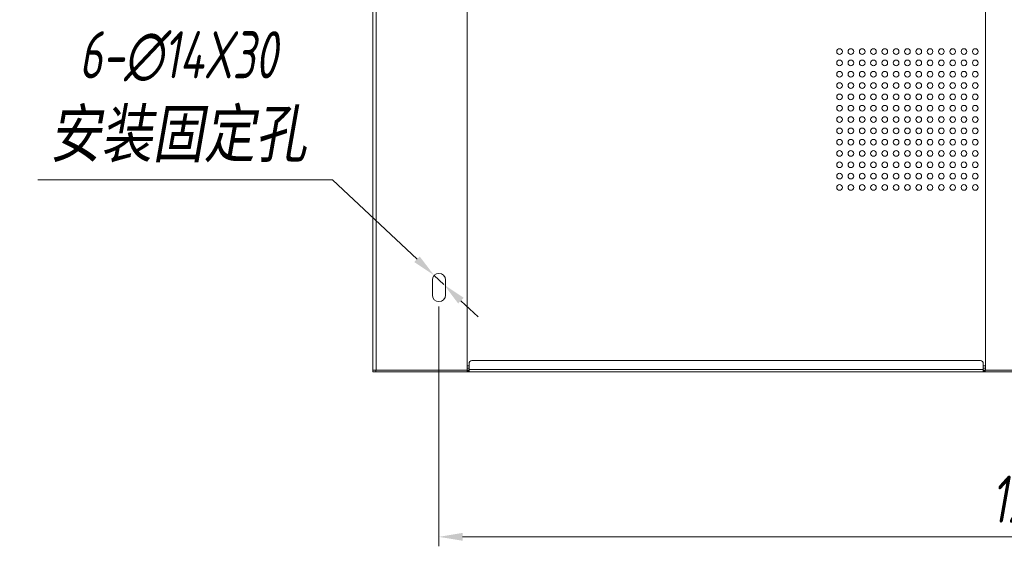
# Model space of a CAD drawing. Extents: x 4773 to 8448, y 27273 to 31291.
# Tile 83 of 99: x 4773 to 5817, y 30182 to 30740. Entities that reach past the tile are written whole.
import ezdxf

# ---------------------------------------------------------------- set-up
doc = ezdxf.new("R2010")
doc.units = 0
doc.header["$LTSCALE"] = 7.5
doc.header["$MEASUREMENT"] = 0
doc.layers.get('0').update_dxf_attribs({"linetype": 'CONTINUOUS', "lineweight": 18})
doc.layers.get('Defpoints').update_dxf_attribs({"linetype": 'CONTINUOUS'})
doc.layers.add('标注', color=4, linetype='CONTINUOUS', lineweight=18)
doc.styles.get("Standard").update_dxf_attribs({"font": 'gbenor.shx', "width": 0.8, "oblique": 10, "bigfont": 'bigfont.shx'})
doc.dimstyles.new('SFC-B', dxfattribs={"dimscale": 5, "dimtxt": 10, "dimasz": 5, "dimexe": 2, "dimexo": 1, "dimgap": 3, "dimtad": 1, "dimtoh": 1, "dimdsep": 46, "dimtxsty": 'Standard', "dimcen": -7, "dimclrd": 256, "dimclre": 256, "dimclrt": 256, "dimazin": 2, "dimtfac": 1, "dimtmove": 0, "dimatfit": 3, "dimfxl": 1, "dimtolj": 1, "dimlwd": -1, "dimlwe": -1, "dimarcsym": 0})

# ---------------------------------------------------------------- blocks, each defined once
blk = doc.blocks.new('*D177')
at = {"layer": 'Defpoints', "color": 0}
for p in [(5217.7, 30441.6), (6477.7, 30441.6), (6477.7, 30192.3)]:
    blk.add_point(p, dxfattribs=at)
at = {"layer": '标注'}
for p, q in [((5217.7, 30436.6), (5217.7, 30182.3)), ((6477.7, 30436.6), (6477.7, 30182.3)), ((5242.7, 30192.3), (6452.7, 30192.3))]:
    blk.add_line(p, q, dxfattribs=at)
for points in [[(5242.7, 30196.5), (5242.7, 30188.2), (5217.7, 30192.3)], [(6452.7, 30188.2), (6452.7, 30196.5), (6477.7, 30192.3)]]:
    blk.add_solid(points, dxfattribs=at)
at = {"layer": '标注', "insert": (5847.7, 30232.3), "char_height": 50, "attachment_point": 5}
blk.add_mtext('\\A1;1260', dxfattribs=at)
blk = doc.blocks.new('*D178')
at = {"layer": 'Defpoints', "color": 0}
for p in [(5212.6, 30469.4), (5222.8, 30459.8)]:
    blk.add_point(p, dxfattribs=at)
at = {"layer": '标注'}
for p, q in [((4792.2, 30570.8), (5104.7, 30570.8)), ((5104.7, 30570.8), (5194.4, 30486.5)), ((5222.8, 30459.8), (5212.6, 30469.4)), ((5241, 30442.6), (5259.2, 30425.5))]:
    blk.add_line(p, q, dxfattribs=at)
for points in [[(5191.5, 30483.5), (5197.2, 30489.5), (5212.6, 30469.4)], [(5243.8, 30445.7), (5238.1, 30439.6), (5222.8, 30459.8)]]:
    blk.add_solid(points, dxfattribs=at)
at = {"layer": '标注', "insert": (4940.9, 30658.6), "char_height": 50, "attachment_point": 5}
blk.add_mtext('\\A1;6-∅14X30\\P\\f宋体|b0|i0|c134|p2;安装固定孔', dxfattribs=at)

msp = doc.modelspace()

# ---------------------------------------------------------------- linework, layer by layer
at = {"linetype": 'Continuous'}
for p, q in [((5147.676, 30367.071), (5147.676, 31251.071)), ((5151.176, 31249.071), (5151.176, 30369.071)), ((5247.676, 30367.071), (5247.676, 31251.071)), ((5797.676, 31249.071), (5797.676, 30369.071)), ((5210.676, 30464.571), (5210.676, 30448.571)), ((5224.676, 30448.571), (5224.676, 30464.571)), ((5249.676, 30367.978), (5249.676, 30376.071)), ((5792.176, 30379.071), (5252.676, 30379.071)), ((5795.176, 30367.978), (5795.176, 30376.071)), ((5147.676, 30369.071), (5248.676, 30369.071)), ((5147.676, 30367.071), (5847.176, 30367.071)), ((5150.676, 30369.071), (5150.676, 30367.071)), ((5249.676, 30373.571), (5247.676, 30373.571)), ((5247.676, 30371.071), (5249.676, 30371.071)), ((5248.676, 30369.071), (5248.676, 30367.071)), ((5795.176, 30369.571), (5249.676, 30369.571)), ((5797.676, 30373.571), (5795.176, 30373.571)), ((5795.176, 30371.071), (5797.676, 30371.071)), ((5796.176, 30369.071), (5899.176, 30369.071)), ((5796.176, 30367.071), (5796.176, 30369.071)), ((5797.176, 30369.071), (5797.176, 30367.071))]:
    msp.add_line(p, q, dxfattribs=at)
for centre in [(5642.676, 30706.571), (5654.676, 30706.571), (5666.676, 30706.571), (5678.676, 30706.571), (5690.676, 30706.571), (5702.676, 30706.571), (5714.676, 30706.571), (5726.676, 30706.571), (5738.676, 30706.571), (5750.676, 30706.571), (5762.676, 30706.571), (5774.676, 30706.571), (5786.676, 30706.571), (5642.676, 30694.571), (5654.676, 30694.571), (5666.676, 30694.571), (5678.676, 30694.571), (5690.676, 30694.571), (5702.676, 30694.571), (5714.676, 30694.571), (5726.676, 30694.571), (5738.676, 30694.571), (5750.676, 30694.571), (5762.676, 30694.571), (5774.676, 30694.571), (5786.676, 30694.571), (5642.676, 30682.571), (5654.676, 30682.571), (5666.676, 30682.571), (5678.676, 30682.571), (5690.676, 30682.571), (5702.676, 30682.571), (5714.676, 30682.571), (5726.676, 30682.571), (5738.676, 30682.571), (5750.676, 30682.571), (5762.676, 30682.571), (5774.676, 30682.571), (5786.676, 30682.571), (5642.676, 30670.571), (5654.676, 30670.571), (5666.676, 30670.571), (5678.676, 30670.571), (5690.676, 30670.571), (5702.676, 30670.571), (5714.676, 30670.571), (5726.676, 30670.571), (5738.676, 30670.571), (5750.676, 30670.571), (5762.676, 30670.571), (5774.676, 30670.571), (5786.676, 30670.571), (5642.676, 30658.571), (5654.676, 30658.571), (5666.676, 30658.571), (5678.676, 30658.571), (5690.676, 30658.571), (5702.676, 30658.571), (5714.676, 30658.571), (5726.676, 30658.571), (5738.676, 30658.571), (5750.676, 30658.571), (5762.676, 30658.571), (5774.676, 30658.571), (5786.676, 30658.571), (5642.676, 30646.571), (5654.676, 30646.571), (5666.676, 30646.571), (5678.676, 30646.571), (5690.676, 30646.571), (5702.676, 30646.571), (5714.676, 30646.571), (5726.676, 30646.571), (5738.676, 30646.571), (5750.676, 30646.571), (5762.676, 30646.571), (5774.676, 30646.571), (5786.676, 30646.571), (5642.676, 30634.571), (5654.676, 30634.571), (5666.676, 30634.571), (5678.676, 30634.571), (5690.676, 30634.571), (5702.676, 30634.571), (5714.676, 30634.571), (5726.676, 30634.571), (5738.676, 30634.571), (5750.676, 30634.571), (5762.676, 30634.571), (5774.676, 30634.571), (5786.676, 30634.571), (5642.676, 30622.571), (5654.676, 30622.571), (5666.676, 30622.571), (5678.676, 30622.571), (5690.676, 30622.571), (5702.676, 30622.571), (5714.676, 30622.571), (5726.676, 30622.571), (5738.676, 30622.571), (5750.676, 30622.571), (5762.676, 30622.571), (5774.676, 30622.571), (5786.676, 30622.571), (5642.676, 30610.571), (5654.676, 30610.571), (5666.676, 30610.571), (5678.676, 30610.571), (5690.676, 30610.571), (5702.676, 30610.571), (5714.676, 30610.571), (5726.676, 30610.571), (5738.676, 30610.571), (5750.676, 30610.571), (5762.676, 30610.571), (5774.676, 30610.571), (5786.676, 30610.571), (5642.676, 30598.571), (5654.676, 30598.571), (5666.676, 30598.571), (5678.676, 30598.571), (5690.676, 30598.571), (5702.676, 30598.571), (5714.676, 30598.571), (5726.676, 30598.571), (5738.676, 30598.571), (5750.676, 30598.571), (5762.676, 30598.571), (5774.676, 30598.571), (5786.676, 30598.571), (5642.676, 30586.571), (5654.676, 30586.571), (5666.676, 30586.571), (5678.676, 30586.571), (5690.676, 30586.571), (5702.676, 30586.571), (5714.676, 30586.571), (5726.676, 30586.571), (5738.676, 30586.571), (5750.676, 30586.571), (5762.676, 30586.571), (5774.676, 30586.571), (5786.676, 30586.571), (5642.676, 30574.571), (5654.676, 30574.571), (5666.676, 30574.571), (5678.676, 30574.571), (5690.676, 30574.571), (5702.676, 30574.571), (5714.676, 30574.571), (5726.676, 30574.571), (5738.676, 30574.571), (5750.676, 30574.571), (5762.676, 30574.571), (5774.676, 30574.571), (5786.676, 30574.571), (5642.676, 30562.571), (5654.676, 30562.571), (5666.676, 30562.571), (5678.676, 30562.571), (5690.676, 30562.571), (5702.676, 30562.571), (5714.676, 30562.571), (5726.676, 30562.571), (5738.676, 30562.571), (5750.676, 30562.571), (5762.676, 30562.571), (5774.676, 30562.571), (5786.676, 30562.571)]:
    msp.add_circle(centre, 3, dxfattribs=at)
for centre, radius, start, end in [((5217.676, 30464.571), 7, 0, 180), ((5217.676, 30448.571), 7, 180, 0), ((5252.676, 30376.071), 3, 90, 180), ((5792.176, 30376.071), 3, 0, 90)]:
    msp.add_arc(centre, radius, start, end, dxfattribs=at)
for points, knots in [([(5248.676, 30369.071), (5248.846, 30369.071), (5249.076, 30369.068), (5249.35, 30369.082), (5249.485, 30369.1), (5249.578, 30369.129), (5249.633, 30369.161), (5249.656, 30369.19), (5249.668, 30369.209), (5249.677, 30369.229), (5249.676, 30369.244), (5249.676, 30369.252)], [0, 0, 0, 0, 0.47547045, 0.64331493, 0.76691889, 0.85416839, 0.91487441, 0.93959645, 0.9600059, 0.97616672, 1, 1, 1, 1]), ([(5248.676, 30367.071), (5248.775, 30367.071), (5248.928, 30367.07), (5249.141, 30367.08), (5249.286, 30367.106), (5249.398, 30367.158), (5249.504, 30367.241), (5249.582, 30367.368), (5249.63, 30367.52), (5249.668, 30367.714), (5249.677, 30367.869), (5249.676, 30367.978)], [0, 0, 0, 0, 0.18062291, 0.28283969, 0.39217425, 0.44880512, 0.5076173, 0.63738466, 0.71431547, 0.80089674, 1, 1, 1, 1]), ([(5796.176, 30369.071), (5796.006, 30369.071), (5795.776, 30369.068), (5795.502, 30369.082), (5795.368, 30369.1), (5795.275, 30369.129), (5795.22, 30369.161), (5795.196, 30369.19), (5795.185, 30369.209), (5795.176, 30369.229), (5795.176, 30369.244), (5795.176, 30369.252)], [0, 0, 0, 0, 0.47547045, 0.64331493, 0.76691889, 0.85416839, 0.91487441, 0.93959645, 0.9600059, 0.97616672, 1, 1, 1, 1]), ([(5796.176, 30367.071), (5796.078, 30367.071), (5795.924, 30367.07), (5795.711, 30367.08), (5795.566, 30367.106), (5795.455, 30367.158), (5795.349, 30367.241), (5795.271, 30367.368), (5795.223, 30367.52), (5795.185, 30367.714), (5795.176, 30367.869), (5795.176, 30367.978)], [0, 0, 0, 0, 0.18062291, 0.28283969, 0.39217425, 0.44880512, 0.5076173, 0.63738466, 0.71431547, 0.80089674, 1, 1, 1, 1])]:
    msp.add_open_spline(points, degree=3, knots=knots, dxfattribs=at)

# ---------------------------------------------------------------- dimensions: what is measured, and where the dimension line sits
at = {"layer": '标注', "color": 7}
dim = msp.add_diameter_dim_2p(p1=(5222.776, 30459.776), p2=(5212.577, 30469.366), text='6-<>X30\\P\\f宋体|b0|i0|c134|p2;安装固定孔', dimstyle='SFC-B', override={"dimtxsty": 'Standard'}, dxfattribs=at)
dim.commit()
dim.dimension.update_dxf_attribs({"geometry": '*D178', "text_midpoint": (5104.691, 30570.818), "dimtype": 163})
dim = msp.add_linear_dim(base=(6477.676, 30192.317), p1=(5217.676, 30441.571), p2=(6477.676, 30441.571), dimstyle='SFC-B', dxfattribs=at)
dim.commit()
dim.dimension.update_dxf_attribs({"geometry": '*D177', "text_midpoint": (5847.676, 30192.317), "dimtype": 160})

doc.saveas('drawing.dxf')
